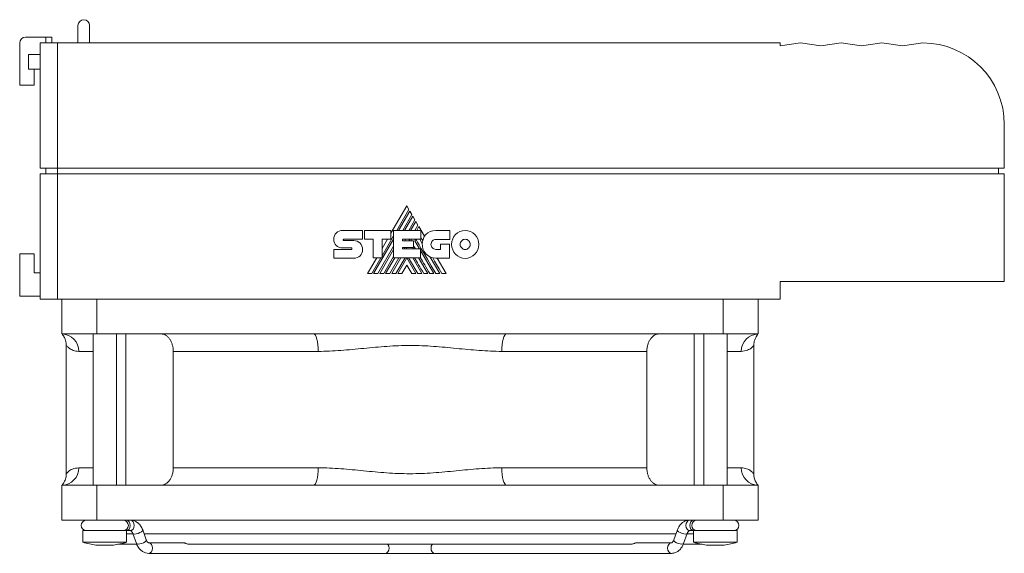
# Model space of a CAD drawing. Header units: millimetres. Extents: x 33 to 567, y 55 to 357.
# Tile 4 of 4: x 398 to 567, y 265 to 357. Entities that reach past the tile are written whole.
import ezdxf

# ---------------------------------------------------------------- set-up
doc = ezdxf.new("R2010")
doc.units = ezdxf.units.MM
doc.linetypes.add('PHANTOM', pattern=[12.7, 6.35, -1.27, 1.27, -1.27, 1.27, -1.27])
doc.layers.add('___VS___', color=7, linetype='Continuous', lineweight=15)

msp = doc.modelspace()

# ---------------------------------------------------------------- linework, layer by layer
at = {"color": 7, "linetype": 'Continuous', "lineweight": 15}
for p, q in [((408.34, 352.75), (408.34, 355.75)), ((410.34, 352.75), (410.34, 355.75)), ((399.34, 353.75), (402.84, 353.75)), ((402.84, 352.75), (402.84, 353.75)), ((402.84, 353.75), (403.84, 353.75)), ((403.84, 353.75), (403.84, 352.75)), ((398.34, 345.5), (398.34, 352.75)), ((401.84, 331.25), (401.84, 352.75)), ((401.84, 352.75), (404.84, 352.75)), ((404.84, 352.75), (404.84, 331.25)), ((404.84, 352.75), (528.84, 352.75)), ((528.84, 352.25), (528.84, 352.75)), ((532.34, 352.75), (528.84, 352.25)), ((535.84, 352.25), (532.34, 352.75)), ((539.34, 352.75), (535.84, 352.25)), ((542.84, 352.25), (539.34, 352.75)), ((546.34, 352.75), (542.84, 352.25)), ((549.84, 352.25), (546.34, 352.75)), ((553.34, 352.75), (549.84, 352.25)), ((399.84, 348.25), (399.84, 350.75)), ((399.84, 350.75), (401.84, 350.75)), ((399.84, 348.25), (401.84, 348.25)), ((400.84, 348.25), (400.84, 345.5)), ((400.84, 345.5), (398.34, 345.5)), ((567.34, 338.75), (567.34, 331.25)), ((401.84, 331.25), (404.84, 331.25)), ((402.84, 330.25), (402.84, 331.25)), ((404.84, 331.25), (567.34, 331.25)), ((404.84, 330.25), (404.84, 331.25)), ((566.34, 330.25), (566.34, 331.25)), ((401.84, 308.75), (401.84, 330.25)), ((401.84, 330.25), (404.84, 330.25)), ((404.84, 330.25), (404.84, 308.75)), ((404.84, 330.25), (567.34, 330.25)), ((567.34, 330.25), (567.34, 311.75)), ((464.78, 324.78), (462.06, 320.06)), ((465.15, 324.16), (464.78, 324.78)), ((463.06, 320.53), (465.15, 324.16)), ((465.31, 323.87), (463.38, 320.53)), ((464.09, 320.53), (465.66, 323.26)), ((465.82, 322.98), (464.41, 320.53)), ((465.66, 323.26), (465.31, 323.87)), ((466.18, 322.36), (465.82, 322.98)), ((465.12, 320.53), (466.18, 322.36)), ((466.34, 322.09), (465.44, 320.53)), ((466.17, 320.53), (466.7, 321.46)), ((466.7, 321.46), (466.34, 322.09)), ((466.86, 321.19), (466.48, 320.53)), ((467.81, 319.54), (466.86, 321.19)), ((453.75, 320.55), (457.17, 320.55)), ((457.17, 320.55), (457.17, 319.03)), ((457.51, 319.03), (457.51, 320.55)), ((457.51, 320.55), (462.06, 320.55)), ((460.54, 316.18), (462.52, 319.6)), ((462.06, 320.55), (462.06, 319.04)), ((462.52, 315.83), (462.52, 320.53)), ((462.52, 320.53), (467.16, 320.53)), ((467.16, 320.53), (467.16, 319.01)), ((469.76, 320.52), (472.14, 320.52)), ((472.14, 320.52), (472.14, 318.99)), ((452.25, 319.02), (452.25, 319.02)), ((453.95, 319.03), (457.17, 319.03)), ((453.95, 318.79), (455.69, 318.79)), ((458.99, 319.03), (457.51, 319.03)), ((458.99, 315.83), (458.99, 319.03)), ((459.09, 313.11), (462.52, 319.04)), ((459.8, 313.11), (462.52, 317.81)), ((462.06, 319.04), (460.54, 319.04)), ((460.54, 315.83), (460.54, 319.04)), ((461.47, 319.04), (460.54, 317.44)), ((464.06, 319.01), (467.16, 319.01)), ((464.06, 319.01), (464.06, 318.76)), ((464.06, 318.76), (465.91, 318.76)), ((464.42, 318.76), (464.56, 319.01)), ((465.14, 318.76), (465.29, 319.01)), ((465.46, 318.76), (465.6, 319.01)), ((465.91, 318.76), (465.91, 317.61)), ((466.17, 318.74), (466.32, 319.01)), ((466.17, 318.74), (466.95, 317.38)), ((467.04, 319.01), (467.44, 318.31)), ((472.14, 318.99), (469.76, 318.99)), ((470.58, 317.28), (470.58, 318.19)), ((470.58, 318.19), (472.09, 318.19)), ((472.09, 318.19), (472.09, 315.76)), ((398.34, 316.5), (398.34, 309.25)), ((400.84, 316.5), (398.34, 316.5)), ((400.84, 316.5), (400.84, 313.25)), ((452.25, 317.27), (455.26, 317.27)), ((455.26, 317.53), (453.75, 317.53)), ((460.13, 313.11), (462.52, 317.26)), ((464.06, 317.61), (465.91, 317.61)), ((464.06, 317.61), (464.06, 317.38)), ((464.06, 317.38), (467.14, 317.38)), ((464.34, 317.38), (464.47, 317.61)), ((464.66, 317.38), (464.79, 317.61)), ((465.78, 317.61), (465.91, 317.38)), ((467.14, 315.83), (467.14, 317.38)), ((467.14, 317.06), (469.43, 313.11)), ((469.76, 317.28), (470.58, 317.28)), ((455.69, 315.76), (452.25, 315.76)), ((459.61, 315.83), (458.04, 313.11)), ((458.77, 313.11), (460.34, 315.83)), ((458.99, 315.83), (460.54, 315.83)), ((460.83, 313.11), (462.52, 316.03)), ((461.15, 313.11), (462.73, 315.83)), ((461.86, 313.11), (463.44, 315.83)), ((462.19, 313.11), (463.76, 315.83)), ((462.52, 315.83), (467.14, 315.83)), ((462.9, 313.11), (464.48, 315.83)), ((463.22, 313.11), (464.78, 315.81)), ((464.78, 314.57), (463.92, 313.11)), ((466.34, 313.11), (464.78, 315.81)), ((464.78, 314.57), (465.63, 313.11)), ((466.66, 313.11), (465.08, 315.83)), ((465.79, 315.83), (467.36, 313.11)), ((466.81, 315.83), (468.39, 313.11)), ((468.8, 315.97), (470.45, 313.11)), ((472.09, 315.76), (469.77, 315.76)), ((471.53, 313.11), (470, 315.76)), ((400.84, 313.25), (401.84, 313.25)), ((567.34, 311.75), (528.84, 311.75)), ((528.84, 311.75), (528.84, 308.75)), ((398.34, 309.25), (401.84, 309.25)), ((404.84, 308.75), (401.84, 308.75)), ((404.84, 308.75), (528.84, 308.75)), ((405.59, 302.75), (405.59, 308.75)), ((411.59, 308.75), (411.59, 302.75)), ((519.09, 302.75), (519.09, 308.75)), ((525.09, 308.75), (525.09, 302.75)), ((411.59, 302.75), (405.59, 302.75)), ((410.94, 302.75), (410.94, 276.75)), ((448.78, 302.75), (411.59, 302.75)), ((414.94, 276.75), (414.94, 302.75)), ((416.55, 276.75), (416.55, 302.75)), ((481.89, 302.75), (448.78, 302.75)), ((519.09, 302.75), (481.89, 302.75)), ((514.13, 276.75), (514.13, 302.75)), ((515.74, 302.75), (515.74, 276.75)), ((525.09, 302.75), (519.09, 302.75)), ((519.74, 276.75), (519.74, 302.75)), ((406.34, 300.76), (406.34, 278.74)), ((449.59, 299.75), (424.69, 299.75)), ((424.69, 279.75), (424.69, 299.75)), ((505.98, 299.75), (481.09, 299.75)), ((505.98, 299.75), (505.98, 279.75)), ((524.34, 278.74), (524.34, 300.76)), ((424.69, 279.75), (449.59, 279.75)), ((481.09, 279.75), (505.98, 279.75)), ((405.59, 270.75), (405.59, 276.75)), ((411.59, 276.75), (405.59, 276.75)), ((411.59, 270.75), (411.59, 276.75)), ((448.78, 276.75), (411.59, 276.75)), ((481.89, 276.75), (448.78, 276.75)), ((519.09, 276.75), (481.89, 276.75)), ((519.09, 270.75), (519.09, 276.75)), ((525.09, 276.75), (519.09, 276.75)), ((525.09, 270.75), (525.09, 276.75)), ((411.59, 270.75), (405.59, 270.75)), ((519.09, 270.75), (411.59, 270.75)), ((525.09, 270.75), (519.09, 270.75)), ((409.19, 268.95), (409.19, 266.95)), ((416.69, 268.95), (409.19, 268.95)), ((416.69, 266.95), (416.69, 268.95)), ((416.69, 268.95), (417.34, 268.95)), ((420.07, 267.35), (419.45, 269.07)), ((511.22, 269.07), (510.6, 267.35)), ((513.33, 268.95), (513.99, 268.95)), ((513.99, 268.95), (513.99, 266.95)), ((521.49, 268.95), (513.99, 268.95)), ((521.49, 266.95), (521.49, 268.95)), ((417.78, 268.4), (416.69, 268.4)), ((417.76, 268.46), (418.38, 266.73)), ((510.98, 268.4), (419.69, 268.4)), ((512.29, 266.73), (512.92, 268.46)), ((513.99, 268.4), (512.9, 268.4)), ((416.69, 266.95), (409.19, 266.95)), ((414.44, 266.44), (411.44, 266.44)), ((415.18, 266.6), (418.37, 266.6)), ((426.49, 266.85), (420.49, 266.85)), ((427.36, 266.6), (503.31, 266.6)), ((510.19, 266.85), (504.18, 266.85)), ((512.28, 266.6), (515.49, 266.6)), ((521.49, 266.95), (513.99, 266.95)), ((519.24, 266.44), (516.24, 266.44)), ((420.49, 265.05), (461.09, 265.05)), ((461.09, 265.05), (469.58, 265.05)), ((469.58, 265.05), (510.19, 265.05))]:
    msp.add_line(p, q, dxfattribs=at)
at = {"color": 8, "linetype": 'Continuous', "lineweight": 15}
for p, q in [((410.94, 299.75), (408.48, 299.75)), ((522.19, 299.75), (519.74, 299.75)), ((408.48, 279.75), (410.94, 279.75)), ((519.74, 279.75), (522.19, 279.75))]:
    msp.add_line(p, q, dxfattribs=at)
at = {"color": 7, "linetype": 'Continuous', "lineweight": 15, "flags": 128}
for points in [[(470.81, 313.11), (470.33, 313.93), (469.88, 314.71), (469.55, 315.28), (469.23, 315.82)], [(448.78, 302.75), (448.94, 302.69), (449.09, 302.52), (449.23, 302.25), (449.35, 301.87), (449.45, 301.42), (449.52, 300.9), (449.57, 300.34), (449.59, 299.75)], [(481.89, 302.75), (481.73, 302.69), (481.58, 302.52), (481.44, 302.25), (481.32, 301.87), (481.22, 301.42), (481.15, 300.9), (481.1, 300.34), (481.09, 299.75)], [(448.78, 276.75), (448.94, 276.81), (449.09, 276.98), (449.23, 277.26), (449.35, 277.63), (449.45, 278.08), (449.52, 278.6), (449.57, 279.17), (449.59, 279.75)], [(481.89, 276.75), (481.73, 276.81), (481.58, 276.98), (481.44, 277.26), (481.32, 277.63), (481.22, 278.08), (481.15, 278.6), (481.1, 279.17), (481.09, 279.75)]]:
    msp.add_lwpolyline(points, dxfattribs=at)
at = {"color": 8, "linetype": 'Continuous', "lineweight": 15, "flags": 128}
for points in [[(416.67, 270.75), (416.92, 270.68), (417.12, 270.49), (417.26, 270.2), (417.31, 269.85), (417.26, 269.51), (417.12, 269.21), (416.92, 269.02), (416.67, 268.95), (416.67, 268.95)], [(417.34, 270.75), (417.59, 270.68), (417.79, 270.49), (417.93, 270.2), (417.98, 269.85), (417.93, 269.51), (417.79, 269.21), (417.59, 269.02), (417.34, 268.95), (417.34, 268.95)], [(513.33, 270.75), (513.09, 270.68), (512.88, 270.49), (512.74, 270.2), (512.69, 269.85), (512.74, 269.51), (512.88, 269.21), (513.09, 269.02), (513.33, 268.95), (513.33, 268.95)], [(514, 270.75), (513.76, 270.68), (513.55, 270.49), (513.41, 270.2), (513.36, 269.85), (513.41, 269.51), (513.55, 269.21), (513.76, 269.02), (514, 268.95), (514, 268.95)], [(419.45, 269.07), (419.45, 269.05), (419.41, 268.92), (419.24, 268.76), (418.97, 268.61), (418.65, 268.47), (418.32, 268.38), (418.04, 268.35), (417.83, 268.38), (417.76, 268.46)], [(511.22, 269.07), (511.22, 269.05), (511.27, 268.92), (511.43, 268.76), (511.7, 268.61), (512.02, 268.47), (512.35, 268.38), (512.64, 268.35), (512.84, 268.38), (512.91, 268.45)], [(420.07, 267.35), (420.08, 267.33), (420.03, 267.2), (419.86, 267.04), (419.6, 266.88), (419.28, 266.75), (418.95, 266.66), (418.66, 266.63), (418.46, 266.66), (418.38, 266.73)], [(510.6, 267.35), (510.59, 267.33), (510.64, 267.2), (510.81, 267.04), (511.07, 266.88), (511.39, 266.75), (511.72, 266.66), (512.01, 266.63), (512.21, 266.66), (512.29, 266.73)], [(420.49, 266.85), (420.73, 266.78), (420.94, 266.59), (421.07, 266.3), (421.12, 265.95), (421.07, 265.61), (420.94, 265.32), (420.73, 265.12), (420.49, 265.05), (420.48, 265.05)], [(461.53, 266.6), (461.54, 266.59), (461.68, 266.3), (461.73, 265.95), (461.68, 265.61), (461.54, 265.32), (461.34, 265.12), (461.09, 265.05)], [(469.14, 266.6), (469.13, 266.59), (468.99, 266.3), (468.94, 265.95), (468.99, 265.61), (469.13, 265.32), (469.33, 265.12), (469.58, 265.05)], [(510.19, 266.85), (509.94, 266.78), (509.74, 266.59), (509.6, 266.3), (509.55, 265.95), (509.6, 265.61), (509.74, 265.32), (509.94, 265.12), (510.19, 265.05), (510.19, 265.05)]]:
    msp.add_lwpolyline(points, dxfattribs=at)
at = {"color": 7, "linetype": 'Continuous', "lineweight": 15}
for centre, radius, start, end in [((409.34, 355.75), 1, 90, 180), ((409.34, 355.75), 1, 0, 90), ((399.34, 352.75), 1, 90, 180), ((553.34, 338.75), 14, 0, 90), ((470.04, 318.2), 2.6, 149.0381, 166.8386), ((469.77, 318.1), 2.34, 174.6401, 270), ((405.53, 299.8), 2.95, 358.9608, 88.9217), ((525.14, 299.8), 2.95, 91.0783, 181.0391), ((405.53, 279.7), 2.95, 271.0784, 1.0391), ((525.14, 279.7), 2.95, 178.9609, 268.9216), ((409.79, 269.85), 0.9, 90, 270), ((416.09, 269.85), 0.9, 270, 90), ((514.59, 269.85), 0.9, 90, 270), ((520.89, 269.85), 0.9, 270, 90)]:
    msp.add_arc(centre, radius, start, end, dxfattribs=at)
for centre, major_axis, start_param, end_param in [((426.04, 282.88), (37.09, 0), 4.240514, 4.307519), ((399.83, 282.88), (-37.09, 0), 1.975667, 2.042672), ((530.84, 282.88), (37.09, 0), 4.240514, 4.307519), ((504.63, 282.88), (-37.09, 0), 1.975667, 2.042672)]:
    msp.add_ellipse(centre, major_axis=major_axis, ratio=0.482188, start_param=start_param, end_param=end_param, dxfattribs=at)
for points in [[(452.25, 319.02), (452.25, 319.44), (452.42, 319.82), (452.69, 320.1)], [(452.69, 320.1), (452.96, 320.38), (453.34, 320.55), (453.75, 320.55)], [(467.81, 319.54), (467.89, 319.66), (467.98, 319.77), (468.08, 319.88)], [(468.08, 319.88), (468.47, 320.28), (469.03, 320.52), (469.76, 320.52)], [(472.47, 318.14), (472.47, 318.8), (472.73, 319.4), (473.15, 319.84)], [(473.15, 319.84), (473.57, 320.27), (474.15, 320.54), (474.8, 320.54)], [(474.8, 320.54), (475.44, 320.54), (476.03, 320.27), (476.45, 319.84)], [(476.45, 319.84), (476.87, 319.4), (477.13, 318.8), (477.13, 318.14)], [(452.65, 317.95), (452.39, 318.2), (452.24, 318.56), (452.25, 319.02)], [(453.75, 317.53), (453.32, 317.54), (452.92, 317.68), (452.65, 317.95)], [(453.89, 318.99), (453.87, 318.97), (453.85, 318.93), (453.85, 318.89)], [(453.85, 318.89), (453.85, 318.87), (453.87, 318.84), (453.88, 318.82)], [(453.88, 318.82), (453.9, 318.8), (453.93, 318.79), (453.95, 318.79)], [(453.95, 319.03), (453.92, 319.03), (453.9, 319.01), (453.89, 318.99)], [(455.69, 318.79), (456.11, 318.79), (456.48, 318.61), (456.75, 318.33)], [(456.75, 318.33), (457.02, 318.04), (457.19, 317.65), (457.19, 317.22)], [(466.25, 317.38), (466.1, 317.64), (465.99, 317.83), (465.91, 317.97)], [(469.75, 313.11), (467.57, 316.86), (466.43, 318.83), (466.33, 319.01)], [(467.51, 318.79), (467.37, 319.03), (467.26, 319.23), (467.16, 319.39)], [(467.44, 318.31), (467.45, 318.48), (467.47, 318.64), (467.51, 318.79)], [(469.17, 318.74), (469.02, 318.59), (468.93, 318.38), (468.93, 318.14)], [(468.93, 318.14), (468.93, 317.9), (469.02, 317.69), (469.17, 317.53)], [(469.76, 318.99), (469.53, 318.99), (469.32, 318.9), (469.17, 318.74)], [(473.15, 316.45), (472.73, 316.88), (472.47, 317.48), (472.47, 318.14)], [(474.2, 318.76), (474.04, 318.6), (473.95, 318.38), (473.95, 318.14)], [(473.95, 318.14), (473.95, 317.9), (474.04, 317.68), (474.2, 317.52)], [(474.8, 319.02), (474.56, 319.02), (474.35, 318.92), (474.2, 318.76)], [(475.4, 318.76), (475.25, 318.92), (475.03, 319.02), (474.8, 319.02)], [(475.65, 318.14), (475.65, 318.38), (475.55, 318.6), (475.4, 318.76)], [(475.4, 317.52), (475.55, 317.68), (475.65, 317.9), (475.65, 318.14)], [(477.13, 318.14), (477.13, 317.48), (476.87, 316.88), (476.45, 316.45)], [(455.33, 317.49), (455.31, 317.51), (455.28, 317.53), (455.26, 317.53)], [(455.26, 317.27), (455.29, 317.27), (455.31, 317.29), (455.33, 317.31)], [(455.36, 317.39), (455.36, 317.43), (455.35, 317.47), (455.33, 317.49)], [(455.33, 317.31), (455.35, 317.33), (455.36, 317.36), (455.36, 317.39)], [(456.76, 316.18), (456.49, 315.92), (456.11, 315.76), (455.69, 315.76)], [(457.19, 317.22), (457.19, 316.8), (457.03, 316.44), (456.76, 316.18)], [(469.17, 317.53), (469.32, 317.38), (469.53, 317.28), (469.76, 317.28)], [(474.8, 315.74), (474.15, 315.74), (473.57, 316.01), (473.15, 316.45)], [(474.2, 317.52), (474.35, 317.36), (474.56, 317.26), (474.8, 317.26)], [(474.8, 317.26), (475.03, 317.26), (475.25, 317.36), (475.4, 317.52)], [(476.45, 316.45), (476.03, 316.01), (475.44, 315.74), (474.8, 315.74)], [(467.69, 313.11), (467.02, 314.25), (466.5, 315.16), (466.11, 315.83)], [(468.72, 313.11), (468.09, 314.19), (467.56, 315.1), (467.14, 315.84)]]:
    msp.add_open_spline(points, degree=3, dxfattribs=at)
for points, knots in [([(405.65, 302.67), (405.66, 302.66), (405.67, 302.64), (405.73, 302.57), (405.81, 302.46), (405.94, 302.26), (406.08, 301.99), (406.23, 301.58), (406.34, 301.16), (406.32, 300.86), (406.32, 300.76)], [0, 0, 0, 0, 0.1683409, 0.3461527, 0.4790648, 0.5466182, 0.6411946, 0.7466993, 0.9168773, 1, 1, 1, 1]), ([(405.71, 302.69), (405.72, 302.69), (405.77, 302.69), (405.77, 302.69), (405.76, 302.69)], [0, 0, 0, 0, 0.169634, 1, 1, 1, 1]), ([(424.69, 299.75), (424.69, 299.95), (424.68, 300.14), (424.62, 300.53), (424.58, 300.72), (424.48, 301.08), (424.41, 301.25), (424.26, 301.58), (424.17, 301.74), (423.97, 302.01), (423.86, 302.14), (423.63, 302.36), (423.51, 302.45), (423.25, 302.6), (423.12, 302.66), (422.84, 302.73), (422.71, 302.75), (422.57, 302.75)], [0, 0, 0, 0, 0.125, 0.125, 0.25, 0.25, 0.375, 0.375, 0.5, 0.5, 0.625, 0.625, 0.75, 0.75, 0.875, 0.875, 1, 1, 1, 1]), ([(508.1, 302.75), (507.96, 302.75), (507.82, 302.73), (507.55, 302.66), (507.42, 302.6), (507.16, 302.45), (507.04, 302.35), (506.81, 302.14), (506.7, 302.01), (506.5, 301.73), (506.42, 301.58), (506.26, 301.26), (506.2, 301.08), (506.09, 300.72), (506.05, 300.53), (505.99, 300.15), (505.98, 299.95), (505.98, 299.75)], [0, 0, 0, 0, 0.125, 0.125, 0.25, 0.25, 0.375, 0.375, 0.5, 0.5, 0.625, 0.625, 0.75, 0.75, 0.875, 0.875, 1, 1, 1, 1]), ([(524.34, 300.76), (524.34, 300.78), (524.32, 300.96), (524.37, 301.29), (524.47, 301.7), (524.61, 302.02), (524.73, 302.26), (524.82, 302.4), (524.89, 302.5), (524.94, 302.58), (524.99, 302.64), (525.01, 302.66), (525.02, 302.67)], [0, 0, 0, 0, 0.01882, 0.158308, 0.281842, 0.38631, 0.467449, 0.528964, 0.589402, 0.680802, 0.833839, 1, 1, 1, 1]), ([(524.91, 302.69), (524.91, 302.69), (524.9, 302.69), (524.95, 302.69), (524.97, 302.69)], [0, 0, 0, 0, 0.620961, 1, 1, 1, 1]), ([(406.34, 300.76), (406.34, 300.76), (406.33, 300.77), (406.34, 300.77), (406.34, 300.77)], [0, 0, 0, 0, 0.976538, 1, 1, 1, 1]), ([(481.09, 299.75), (479.8, 299.75), (478.5, 299.82), (475.91, 300.01), (474.61, 300.14), (472, 300.39), (470.69, 300.52), (468.05, 300.71), (466.72, 300.77), (464.04, 300.77), (462.71, 300.71), (460.05, 300.53), (458.73, 300.4), (456.09, 300.14), (454.78, 300.02), (452.17, 299.82), (450.88, 299.75), (449.59, 299.75)], [0, 0, 0, 0, 0.125, 0.125, 0.25, 0.25, 0.375, 0.375, 0.5, 0.5, 0.625, 0.625, 0.75, 0.75, 0.875, 0.875, 1, 1, 1, 1]), ([(422.57, 276.75), (422.71, 276.75), (422.85, 276.77), (423.12, 276.85), (423.25, 276.9), (423.51, 277.05), (423.63, 277.15), (423.86, 277.37), (423.97, 277.49), (424.17, 277.77), (424.26, 277.92), (424.41, 278.25), (424.48, 278.42), (424.58, 278.78), (424.62, 278.97), (424.68, 279.35), (424.69, 279.55), (424.69, 279.75)], [0, 0, 0, 0, 0.125, 0.125, 0.25, 0.25, 0.375, 0.375, 0.5, 0.5, 0.625, 0.625, 0.75, 0.75, 0.875, 0.875, 1, 1, 1, 1]), ([(449.59, 279.75), (450.88, 279.75), (452.17, 279.68), (454.76, 279.49), (456.06, 279.36), (458.68, 279.11), (459.99, 278.98), (462.63, 278.79), (463.96, 278.74), (466.64, 278.73), (467.97, 278.79), (470.63, 278.98), (471.95, 279.1), (474.59, 279.36), (475.89, 279.49), (478.5, 279.68), (479.79, 279.75), (481.09, 279.75)], [0, 0, 0, 0, 0.125, 0.125, 0.25, 0.25, 0.375, 0.375, 0.5, 0.5, 0.625, 0.625, 0.75, 0.75, 0.875, 0.875, 1, 1, 1, 1]), ([(505.98, 279.75), (505.98, 279.55), (505.99, 279.36), (506.05, 278.97), (506.09, 278.78), (506.2, 278.42), (506.26, 278.25), (506.42, 277.92), (506.51, 277.77), (506.7, 277.49), (506.81, 277.37), (507.04, 277.15), (507.16, 277.05), (507.42, 276.9), (507.55, 276.85), (507.83, 276.77), (507.96, 276.75), (508.1, 276.75)], [0, 0, 0, 0, 0.125, 0.125, 0.25, 0.25, 0.375, 0.375, 0.5, 0.5, 0.625, 0.625, 0.75, 0.75, 0.875, 0.875, 1, 1, 1, 1]), ([(406.33, 278.74), (406.33, 278.72), (406.35, 278.54), (406.3, 278.22), (406.2, 277.81), (406.07, 277.48), (405.94, 277.25), (405.85, 277.1), (405.79, 277.01), (405.73, 276.93), (405.68, 276.87), (405.66, 276.84), (405.65, 276.83)], [0, 0, 0, 0, 0.0183598, 0.1579137, 0.2815067, 0.3860214, 0.4671996, 0.5287443, 0.5892105, 0.6806529, 0.8337619, 1, 1, 1, 1]), ([(525.02, 276.83), (525.01, 276.84), (525, 276.86), (524.94, 276.93), (524.86, 277.04), (524.73, 277.25), (524.59, 277.51), (524.44, 277.92), (524.33, 278.34), (524.35, 278.64), (524.36, 278.74)], [0, 0, 0, 0, 0.16842, 0.346314, 0.479288, 0.546875, 0.641494, 0.747049, 0.917306, 1, 1, 1, 1]), ([(405.76, 276.81), (405.76, 276.81), (405.77, 276.81), (405.72, 276.82), (405.7, 276.82)], [0, 0, 0, 0, 0.6209857, 1, 1, 1, 1]), ([(524.96, 276.81), (524.95, 276.81), (524.9, 276.81), (524.91, 276.81), (524.91, 276.82)], [0, 0, 0, 0, 0.169658, 1, 1, 1, 1]), ([(419.45, 269.07), (419.4, 269.2), (419.25, 269.55), (418.91, 270.04), (418.43, 270.45), (417.9, 270.7), (417.53, 270.74), (417.34, 270.75)], [0, 0, 0, 0, 0.136601, 0.380117, 0.594986, 0.802423, 1, 1, 1, 1]), ([(513.33, 270.75), (513.19, 270.74), (512.85, 270.72), (512.34, 270.51), (511.86, 270.14), (511.47, 269.66), (511.31, 269.26), (511.22, 269.07)], [0, 0, 0, 0, 0.153142, 0.364356, 0.575899, 0.794469, 1, 1, 1, 1]), ([(417.34, 268.95), (417.35, 268.95), (417.37, 268.95), (417.45, 268.92), (417.61, 268.77), (417.71, 268.58), (417.75, 268.47), (417.76, 268.46)], [0, 0, 0, 0, 0.151039, 0.458635, 0.71969, 0.967849, 1, 1, 1, 1]), ([(512.92, 268.46), (512.94, 268.51), (513, 268.67), (513.14, 268.85), (513.28, 268.95), (513.31, 268.95), (513.33, 268.95)], [0, 0, 0, 0, 0.14283, 0.39894, 0.663962, 1, 1, 1, 1]), ([(420.49, 266.85), (420.48, 266.85), (420.46, 266.85), (420.38, 266.88), (420.22, 267.03), (420.12, 267.22), (420.08, 267.33), (420.07, 267.35)], [0, 0, 0, 0, 0.151039, 0.458635, 0.71969, 0.96785, 1, 1, 1, 1]), ([(510.6, 267.35), (510.58, 267.29), (510.51, 267.13), (510.38, 266.95), (510.24, 266.85), (510.2, 266.85), (510.19, 266.85)], [0, 0, 0, 0, 0.142832, 0.39894, 0.663962, 1, 1, 1, 1]), ([(418.38, 266.73), (418.43, 266.6), (418.58, 266.25), (418.91, 265.77), (419.4, 265.35), (419.93, 265.1), (420.3, 265.07), (420.49, 265.05)], [0, 0, 0, 0, 0.1366, 0.380118, 0.594985, 0.802423, 1, 1, 1, 1]), ([(426.8, 266.78), (426.74, 266.8), (426.62, 266.84), (426.53, 266.85), (426.49, 266.85)], [0, 0, 0, 0, 0.535155, 1, 1, 1, 1]), ([(427.43, 266.61), (427.43, 266.61), (427.39, 266.59), (427.27, 266.61), (427.1, 266.65), (426.93, 266.72), (426.83, 266.76), (426.8, 266.78)], [0, 0, 0, 0, 0.033269, 0.301566, 0.577781, 0.846871, 1, 1, 1, 1]), ([(504.18, 266.85), (504.16, 266.85), (504.09, 266.85), (503.93, 266.8), (503.75, 266.73), (503.57, 266.65), (503.41, 266.61), (503.34, 266.61), (503.31, 266.61)], [0, 0, 0, 0, 0.106122, 0.305431, 0.49966, 0.685507, 0.872055, 1, 1, 1, 1]), ([(510.19, 265.05), (510.33, 265.06), (510.67, 265.08), (511.17, 265.29), (511.65, 265.66), (512.04, 266.15), (512.21, 266.54), (512.29, 266.73)], [0, 0, 0, 0, 0.153142, 0.364355, 0.575899, 0.79447, 1, 1, 1, 1])]:
    msp.add_open_spline(points, degree=3, knots=knots, dxfattribs=at)
at = {"color": 8, "linetype": 'Continuous', "lineweight": 15}
for points, knots in [([(408.48, 299.75), (408.14, 299.79), (407.48, 299.87), (406.83, 300.28), (406.41, 300.67), (406.36, 300.73), (406.34, 300.76)], [0, 0, 0, 0, 0.251431, 0.50307, 0.759434, 1, 1, 1, 1]), ([(524.33, 300.76), (524.33, 300.76), (524.37, 300.81), (524.24, 300.65), (523.94, 300.36), (523.31, 299.9), (522.57, 299.8), (522.19, 299.75)], [0, 0, 0, 0, 0.015603, 0.221989, 0.429531, 0.713759, 1, 1, 1, 1]), ([(406.34, 278.74), (406.36, 278.76), (406.38, 278.8), (406.71, 279.13), (407.33, 279.59), (408.09, 279.7), (408.48, 279.75)], [0, 0, 0, 0, 0.197806, 0.412565, 0.705208, 1, 1, 1, 1]), ([(522.19, 279.75), (522.52, 279.72), (523.16, 279.64), (523.82, 279.24), (524.21, 278.89), (524.37, 278.7), (524.33, 278.74), (524.33, 278.74)], [0, 0, 0, 0, 0.243814, 0.487819, 0.736192, 0.984397, 1, 1, 1, 1])]:
    msp.add_open_spline(points, degree=3, knots=knots, dxfattribs=at)
at = {"layer": '___VS___', "linetype": 'PHANTOM'}
for p, q in [((452.25, 317.27), (452.25, 315.76)), ((458.04, 313.11), (458.77, 313.11)), ((459.09, 313.11), (459.8, 313.11)), ((460.13, 313.11), (460.83, 313.11)), ((461.15, 313.11), (461.86, 313.11)), ((462.19, 313.11), (462.9, 313.11)), ((463.22, 313.11), (463.92, 313.11)), ((465.63, 313.11), (466.34, 313.11)), ((466.66, 313.11), (467.36, 313.11)), ((467.69, 313.11), (468.39, 313.11)), ((468.72, 313.11), (469.43, 313.11)), ((469.75, 313.11), (470.45, 313.11)), ((470.81, 313.11), (471.53, 313.11))]:
    msp.add_line(p, q, dxfattribs=at)

doc.saveas('drawing.dxf')
